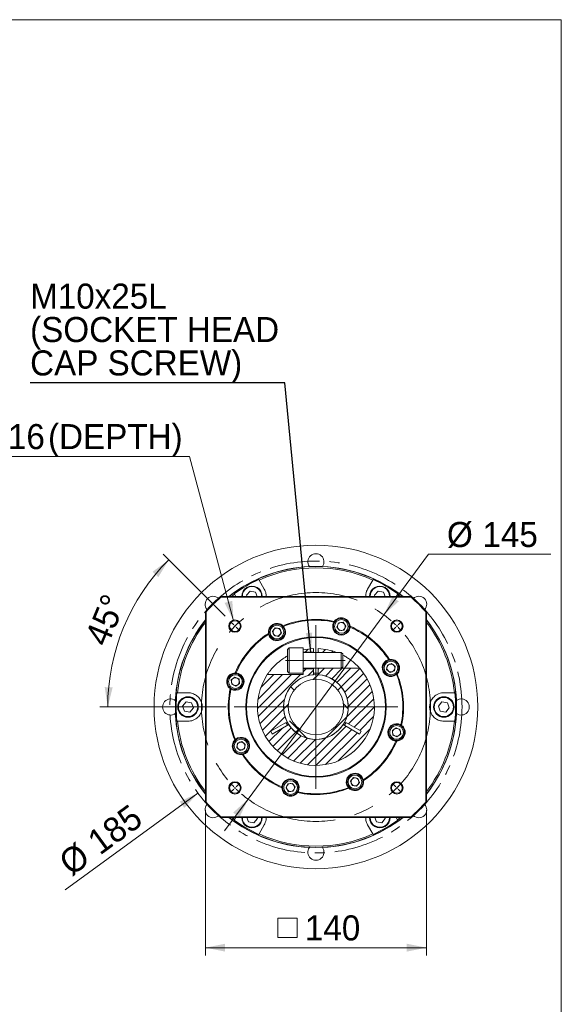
# Model space of a CAD drawing. Header units: millimetres. Extents: x 50 to 1435, y 50 to 1000.
# Tile 4 of 4: x 1092 to 1435, y 376 to 1000. Entities that reach past the tile are written whole.
import ezdxf

# ---------------------------------------------------------------- set-up
doc = ezdxf.new("R2010")
doc.units = ezdxf.units.MM
doc.header["$LTSCALE"] = 5
doc.linetypes.add('CENTER', pattern=[10.16, 6.35, -1.27, 1.27, -1.27])
doc.linetypes.add('CENTERX2', pattern=[20.32, 12.7, -2.54, 2.54, -2.54])
doc.styles.add('SLDTEXTSTYLE0', font='ARIAL.TTF', dxfattribs={"width": 0.948})
doc.styles.get("Standard").update_dxf_attribs({"font": 'ARIAL.TTF'})
doc.dimstyles.new('SLDDIMSTYLE10', dxfattribs={"dimtxt": 15.409912, "dimasz": 12.5, "dimexe": 0, "dimexo": 0.0625, "dimgap": 3.852478, "dimtad": 0, "dimtih": 1, "dimtoh": 1, "dimdec": 4, "dimrnd": 1e-09, "dimzin": 12, "dimdsep": 46, "dimtxsty": 'SLDTEXTSTYLE0', "dimsah": 1, "dimcen": 0.09, "dimadec": 0, "dimazin": 0, "dimtfac": 1, "dimtdec": 4, "dimtmove": 0, "dimatfit": 3, "dimfxl": 0, "dimtolj": 1, "dimtzin": 12, "dimarcsym": 0})
doc.dimstyles.new('SLDDIMSTYLE2', dxfattribs={"dimtxt": 15.409912, "dimasz": 12.5, "dimexe": 0, "dimexo": 0.0625, "dimgap": 3.852478, "dimtad": 1, "dimdec": 4, "dimrnd": 1e-09, "dimzin": 12, "dimdsep": 46, "dimtxsty": 'SLDTEXTSTYLE0', "dimsah": 1, "dimcen": 0.09, "dimadec": 0, "dimazin": 0, "dimtfac": 1, "dimtdec": 4, "dimtofl": 0, "dimtmove": 0, "dimatfit": 3, "dimfxl": 0, "dimtolj": 1, "dimtzin": 12, "dimarcsym": 0})
doc.dimstyles.new('SLDDIMSTYLE5', dxfattribs={"dimtxt": 0, "dimasz": 12.5, "dimexe": 0, "dimexo": 0.0625, "dimgap": 0, "dimtad": 0, "dimtih": 1, "dimtoh": 1, "dimdec": 0, "dimrnd": 1e-09, "dimzin": 0, "dimdsep": 46, "dimtxsty": 'Standard', "dimsah": 1, "dimcen": 0.09, "dimadec": 0, "dimazin": 0, "dimtfac": 12.5, "dimtdec": 0, "dimtofl": 0, "dimtmove": 0, "dimatfit": 3, "dimfxl": 0, "dimtolj": 1, "dimtzin": 0, "dimarcsym": 0})
doc.dimstyles.new('SLDDIMSTYLE7', dxfattribs={"dimtxt": 15.409912, "dimasz": 12.5, "dimexe": 0, "dimexo": 0.0625, "dimgap": 3.852478, "dimtad": 0, "dimtih": 1, "dimtoh": 1, "dimdec": 0, "dimrnd": 1e-09, "dimzin": 12, "dimdsep": 46, "dimtxsty": 'SLDTEXTSTYLE0', "dimsah": 1, "dimcen": 0.09, "dimadec": 0, "dimazin": 0, "dimtfac": 1, "dimtdec": 4, "dimtofl": 0, "dimtmove": 0, "dimatfit": 3, "dimfxl": 0, "dimtolj": 1, "dimtzin": 12, "dimarcsym": 0})
doc.dimstyles.new('SLDDIMSTYLE8', dxfattribs={"dimtxt": 15.409912, "dimasz": 12.5, "dimexe": 0, "dimexo": 0.0625, "dimgap": 3.852478, "dimtad": 1, "dimdec": 4, "dimlfac": 5, "dimzin": 12, "dimdsep": 46, "dimtxsty": 'SLDTEXTSTYLE0', "dimsah": 1, "dimcen": 0.09, "dimadec": 4, "dimazin": 0, "dimtfac": 1, "dimtdec": 4, "dimtofl": 0, "dimtmove": 0, "dimatfit": 3, "dimfxl": 0, "dimtolj": 1, "dimtzin": 12, "dimarcsym": 0})
doc.dimstyles.new('SLDDIMSTYLE9', dxfattribs={"dimtxt": 15.409912, "dimasz": 12.5, "dimexe": 0, "dimexo": 0.0625, "dimgap": 3.852478, "dimtad": 1, "dimdec": 4, "dimrnd": 1e-09, "dimzin": 12, "dimdsep": 46, "dimtxsty": 'SLDTEXTSTYLE0', "dimsah": 1, "dimcen": 0.09, "dimadec": 0, "dimazin": 0, "dimtfac": 1, "dimtdec": 4, "dimtofl": 0, "dimtmove": 0, "dimatfit": 3, "dimfxl": 0, "dimtolj": 1, "dimtzin": 12, "dimarcsym": 0})

# ---------------------------------------------------------------- blocks, each defined once
blk = doc.blocks.new('*D34')
at = {"color": 7, "linetype": 'Continuous', "lineweight": 0}
blk.add_line((1204.93, 509.95), (1120.91, 448.58), dxfattribs=at)
blk.add_solid([(1204.93, 509.95), (1193.36, 504.59), (1196.31, 500.55)], dxfattribs=at)
at = {"color": 7, "linetype": 'Continuous', "lineweight": 0, "char_height": 15.875, "attachment_point": 1, "rotation": 36.14482, "style": 'SLDTEXTSTYLE0'}
for s, insert in [('185', (1133.42, 483.02)), ('%%c', (1115.27, 469.76))]:
    blk.add_mtext(s, dxfattribs=dict(at, insert=insert))
blk = doc.blocks.new('*D35')
at = {"color": 7, "linetype": 'Continuous', "lineweight": 0}
for p, q in [((1322.63, 622.87), (1350.92, 661.26)), ((1350.92, 661.26), (1428.3, 661.26)), ((1236.62, 506.14), (1322.63, 622.87)), ((1236.62, 506.14), (1221.79, 486.01))]:
    blk.add_line(p, q, dxfattribs=at)
for points in [[(1322.63, 622.87), (1332.06, 631.45), (1328.04, 634.42)], [(1236.62, 506.14), (1227.19, 497.56), (1231.22, 494.59)]]:
    blk.add_solid(points, dxfattribs=at)
at = {"color": 7, "linetype": 'Continuous', "lineweight": 0, "char_height": 15.875, "attachment_point": 1, "style": 'SLDTEXTSTYLE0'}
for s, insert in [('%%c', (1362.61, 681.73)), ('145', (1385.08, 681.73))]:
    blk.add_mtext(s, dxfattribs=dict(at, insert=insert))
blk = doc.blocks.new('SW_SYMBOL_MOD_BOX')
at = {"color": 0, "linetype": 'Continuous', "lineweight": 0}
for p, q in [((1000, 1000), (1000, 4000)), ((1000, 4000), (4000, 4000)), ((4000, 4000), (4000, 1000)), ((1000, 1000), (4000, 1000))]:
    blk.add_line(p, q, dxfattribs=at)
blk = doc.blocks.new('*D36')
at = {"color": 7, "linetype": 'Continuous', "lineweight": 0}
for p, q in [((1209.63, 499.04), (1209.63, 407)), ((1349.63, 499.04), (1349.63, 407)), ((1209.63, 412), (1349.63, 412))]:
    blk.add_line(p, q, dxfattribs=at)
for points in [[(1209.63, 412), (1222.13, 409.5), (1222.13, 414.5)], [(1349.63, 412), (1337.13, 414.5), (1337.13, 409.5)]]:
    blk.add_solid(points, dxfattribs=at)
at = {"color": 7, "linetype": 'Continuous', "lineweight": 0, "xscale": 0.004092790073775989, "yscale": 0.004092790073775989, "zscale": 0.004092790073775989, "rotation": 360.0000000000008}
blk.add_blockref('SW_SYMBOL_MOD_BOX', (1251.34, 414.3), dxfattribs=at)
at = {"color": 7, "linetype": 'Continuous', "lineweight": 0, "insert": (1272.64, 432.47), "char_height": 15.875, "attachment_point": 1, "style": 'SLDTEXTSTYLE0'}
blk.add_mtext('140', dxfattribs=at)
blk = doc.blocks.new('*D38')
at = {"color": 7, "linetype": 'Continuous', "lineweight": 0}
for p, q in [((1199.55, 723.31), (945.92, 723.31)), ((1227.48, 619.05), (1199.55, 723.31))]:
    blk.add_line(p, q, dxfattribs=at)
blk.add_solid([(1227.48, 619.05), (1226.66, 631.78), (1221.83, 630.48)], dxfattribs=at)
at = {"color": 7, "linetype": 'Continuous', "lineweight": 0, "attachment_point": 1, "style": 'SLDTEXTSTYLE0'}
for s, insert, char_height in [('4', (952.54, 743.77), 15.88), ('M8x1.25', (972.27, 743.77), 15.875), ('Px', (1059.88, 743.77), 15.875), ('16', (1084.57, 743.77), 15.875), ('(DEPTH)', (1109.96, 743.77), 15.875), ('-', (965.22, 743.77), 15.88)]:
    blk.add_mtext(s, dxfattribs=dict(at, insert=insert, char_height=char_height))
blk = doc.blocks.new('*D39')
at = {"color": 7, "linetype": 'Continuous', "lineweight": 0}
for p, q in [((1222.07, 622.06), (1182.85, 661.28)), ((1222.86, 564.5), (1142.77, 564.5))]:
    blk.add_line(p, q, dxfattribs=at)
blk.add_arc((1279.63, 564.5), 131.86, 135, 180, dxfattribs=at)
for points in [[(1186.39, 657.74), (1176.13, 650.18), (1179.83, 646.81)], [(1147.77, 564.5), (1150.86, 576.87), (1145.86, 577.11)]]:
    blk.add_solid(points, dxfattribs=at)
at = {"color": 7, "linetype": 'Continuous', "lineweight": 0, "insert": (1132.78, 608.02), "char_height": 15.875, "attachment_point": 1, "rotation": 67.5, "style": 'SLDTEXTSTYLE0'}
blk.add_mtext('45°', dxfattribs=at)
blk = doc.blocks.new('SW_NOTE_3')
at = {"color": 0, "linetype": 'Continuous', "lineweight": 0, "char_height": 15.875, "attachment_point": 1, "style": 'SLDTEXTSTYLE0'}
for s, insert in [('M10x25L', (0, 62.8)), ('(SOCKET HEAD', (0, 41.64)), ('CAP SCREW)', (0, 20.47))]:
    blk.add_mtext(s, dxfattribs=dict(at, insert=insert))
blk = doc.blocks.new('SW_CENTERMARKSYMBOL_1')
at = {"color": 0, "linetype": 'Continuous', "lineweight": 0}
for p, q in [((-0.71, 0.71), (-2.76, 2.76)), ((0, 0), (-0.35, 0.35)), ((0, 0), (0.35, -0.35)), ((51.27, -50.27), (51.27, 0.5)), ((102.53, 0), (102.18, -0.35)), ((102.53, 0), (102.88, 0.35)), ((103.24, 0.71), (105.29, 2.76)), ((0.71, -0.71), (2.76, -2.76)), ((101.82, -0.71), (99.77, -2.76)), ((50.27, -51.27), (-0.5, -51.27)), ((51.27, -51.27), (50.77, -51.27)), ((51.27, -51.27), (51.27, -50.77)), ((51.27, -51.27), (51.27, -51.77)), ((51.27, -51.27), (51.77, -51.27)), ((51.27, -52.27), (51.27, -103.03)), ((52.27, -51.27), (103.03, -51.27)), ((0.71, -101.82), (2.76, -99.77)), ((101.82, -101.82), (99.77, -99.77)), ((-0.71, -103.24), (-2.76, -105.29)), ((0, -102.53), (-0.35, -102.88)), ((0, -102.53), (0.35, -102.18)), ((102.53, -102.53), (102.18, -102.18)), ((102.53, -102.53), (102.88, -102.88)), ((103.24, -103.24), (105.29, -105.29))]:
    blk.add_line(p, q, dxfattribs=at)
for start, end in [(134.60486, 135), (131.91788, 134.20971), (45.79029, 48.08212), (45, 45.39514), (44.60486, 45), (135.79029, 138.08212), (135, 135.39514), (41.91788, 44.20971), (221.91788, 224.20971), (315.79029, 318.08212), (224.60486, 225), (225, 225.39514), (225.79029, 228.08212), (311.91788, 314.20971), (314.60486, 315), (315, 315.39514)]:
    blk.add_arc((51.27, -51.27), 72.5, start, end, dxfattribs=at)

msp = doc.modelspace()

# ---------------------------------------------------------------- hatches: boundary and pattern name
at = {"linetype": 'Continuous', "lineweight": 0}
h = msp.add_hatch(dxfattribs=at)
h.set_pattern_fill('ANSI31', scale=1.25, style=0)
edge = h.paths.add_edge_path(flags=0)
edge.add_arc((1279.627325, 564.504687), 37, 92.323438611, 102.486889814)
edge.add_line((1271.627325, 600.629471), (1271.627325, 599.250876))
edge.add_line((1271.627325, 599.250876), (1278.127325, 599.250876))
edge.add_line((1278.127325, 599.250876), (1278.127325, 601.474269))
h = msp.add_hatch(dxfattribs=at)
h.set_pattern_fill('ANSI31', scale=1.25, style=0)
edge = h.paths.add_edge_path(flags=0)
edge.add_arc((1279.627325, 564.504687), 37, 68.800076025, 87.676561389)
edge.add_line((1281.127325, 601.474269), (1281.127325, 599.501049))
edge.add_spline(control_points=[(1281.127325, 599.501049), (1281.293997, 599.334267), (1281.460664, 599.16748), (1281.627325, 599.000685)], knot_values=[0.009345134, 0.009345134, 0.009345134, 0.009345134, 0.0100524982, 0.0100524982, 0.0100524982, 0.0100524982], weights=[1, 1, 1, 1], degree=3, periodic=0)
edge.add_line((1281.627325, 599.000685), (1293.007388, 599.000685))
h = msp.add_hatch(dxfattribs=at)
h.set_pattern_fill('ANSI31', scale=1.25, style=0)
edge = h.paths.add_edge_path(flags=0)
edge.add_line((1250.981499, 549.120712), (1261.394939, 555.132915))
edge.add_arc((1279.627325, 564.504687), 20.5, 94.196124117, 207.203974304, ccw=False)
edge.add_line((1278.127325, 584.949735), (1278.127325, 588.758498))
edge.add_line((1278.127325, 588.758498), (1271.627325, 588.758498))
edge.add_line((1271.627325, 588.758498), (1271.627325, 585.00691))
edge.add_line((1271.627325, 585.00691), (1248.827019, 585.00691))
edge.add_arc((1279.627325, 564.504687), 37, 146.35028067, 401.47325051)
edge.add_line((1307.35013, 589.008689), (1281.627325, 589.008689))
edge.add_spline(control_points=[(1281.627325, 589.008689), (1281.460664, 588.841895), (1281.293997, 588.675107), (1281.127325, 588.508325)], knot_values=[0.0239457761, 0.0239457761, 0.0239457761, 0.0239457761, 0.0246528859, 0.0246528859, 0.0246528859, 0.0246528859], weights=[1, 1, 1, 1], degree=3, periodic=0)
edge.add_line((1281.127325, 588.508325), (1281.127325, 584.949735))
edge.add_arc((1279.627325, 564.504687), 20.5, -27.203974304, 85.803875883, ccw=False)
edge.add_line((1297.859711, 555.132915), (1308.273151, 549.120712))
edge.add_line((1308.273151, 549.120712), (1307.273151, 547.388662))
edge.add_line((1307.273151, 547.388662), (1296.859711, 553.400864))
edge.add_arc((1279.627325, 564.504687), 20.5, 212.796025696, 327.203974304, ccw=False)
edge.add_line((1262.394939, 553.400864), (1251.981499, 547.388662))
edge.add_line((1251.981499, 547.388662), (1250.981499, 549.120712))
h = msp.add_hatch(dxfattribs=at)
h.set_pattern_fill('ANSI38', scale=5, style=0)
edge = h.paths.add_edge_path(flags=0)
edge.add_arc((1279.627325, 564.504687), 20.5, 0, 360)
edge = h.paths.add_edge_path(flags=0)
edge.add_arc((1279.627325, 564.504687), 17.5, 0, 360)

# ---------------------------------------------------------------- linework, layer by layer
at = {"color": 7, "linetype": 'Continuous', "lineweight": 0}
for p, q in [((50, 1000), (1435, 1000)), ((1435, 1000), (1435, 50))]:
    msp.add_line(p, q, dxfattribs=at)
at = {"color": 7, "linetype": 'Continuous', "lineweight": 15}
for p, q in [((1275.465123, 653.557476), (1275.571862, 653.412242)), ((1283.682788, 653.412242), (1283.789527, 653.557476)), ((1243.41095, 645.233285), (1243.578309, 644.943413)), ((1243.578309, 644.943413), (1246.921552, 639.152747)), ((1312.333098, 639.152747), (1315.676341, 644.943413)), ((1315.676341, 644.943413), (1315.843699, 645.233285)), ((1237.950815, 637.910936), (1235.717392, 635.262955)), ((1241.360748, 637.300726), (1237.950815, 637.910936)), ((1242.37038, 634.504687), (1241.360748, 637.300726)), ((1318.950815, 637.910936), (1316.717392, 635.262955)), ((1322.360748, 637.300726), (1318.950815, 637.910936)), ((1323.37038, 634.504687), (1322.360748, 637.300726)), ((1219.34673, 634.004686), (1219.160391, 634.504687)), ((1219.160391, 634.504687), (1340.094259, 634.504687)), ((1339.90792, 634.004686), (1219.34673, 634.004686)), ((1227.989851, 635.943417), (1227.822496, 636.233289)), ((1228.820501, 634.504687), (1227.989851, 635.943417)), ((1235.717392, 635.262955), (1235.991197, 634.504687)), ((1316.717392, 635.262955), (1316.991197, 634.504687)), ((1331.264799, 635.943417), (1330.434149, 634.504687)), ((1331.432154, 636.233289), (1331.264799, 635.943417)), ((1339.90792, 634.004686), (1340.094259, 634.504687)), ((1210.127326, 624.785282), (1209.627325, 624.971621)), ((1209.627325, 504.037753), (1209.627325, 624.971621)), ((1210.127326, 624.785282), (1210.127326, 504.224092)), ((1349.127324, 624.785282), (1349.627325, 624.971621)), ((1349.127324, 504.224092), (1349.127324, 624.785282)), ((1349.627325, 624.971621), (1349.627325, 504.037753)), ((1291.271388, 618.769463), (1290.976691, 618.320965)), ((1294.029142, 617.871818), (1292.842779, 615.240112)), ((1296.901448, 618.160252), (1294.029142, 617.871818)), ((1298.587391, 615.816977), (1296.901448, 618.160252)), ((1253.901763, 614.659548), (1252.074689, 612.424568)), ((1252.074689, 612.424568), (1253.0967, 609.724786)), ((1256.750848, 614.194747), (1253.901763, 614.659548)), ((1255.945787, 609.259986), (1257.772861, 611.494962)), ((1257.772861, 611.494962), (1256.750848, 614.194747)), ((1259.105282, 615.532577), (1258.737182, 615.923088)), ((1292.842779, 615.240112), (1294.528723, 612.896838)), ((1294.528723, 612.896838), (1297.401028, 613.185272)), ((1297.401028, 613.185272), (1298.587391, 615.816977)), ((1301.198218, 615.09813), (1301.214063, 615.63455)), ((1249.489929, 611.109272), (1249.598684, 610.583756)), ((1253.0967, 609.724786), (1255.945787, 609.259986)), ((1262.693992, 602.004689), (1261.627326, 600.938019)), ((1261.627326, 592.927622), (1261.627326, 600.938019)), ((1271.627325, 602.004689), (1262.693992, 602.004689)), ((1262.693992, 592.761919), (1262.693992, 602.004689)), ((1271.627325, 592.761919), (1271.627325, 602.004689)), ((1271.627325, 599.250876), (1278.127325, 599.250876)), ((1295.705823, 599.004686), (1271.627325, 599.004686)), ((1278.127325, 599.250876), (1278.127325, 601.474271)), ((1278.127325, 599.250876), (1278.127325, 599.004686)), ((1281.127325, 601.474271), (1281.127325, 599.501051)), ((1281.627325, 599.000685), (1281.127325, 599.501051)), ((1281.127325, 599.004686), (1281.127325, 599.501051)), ((1296.627326, 598.083183), (1295.705823, 599.004686)), ((1295.705823, 593.227957), (1295.705823, 599.004686)), ((1261.627326, 587.071354), (1261.627326, 592.927622)), ((1262.693992, 586.004688), (1262.693992, 592.761919)), ((1271.627325, 586.004688), (1271.627325, 592.761919)), ((1295.705823, 589.004686), (1295.705823, 593.227957)), ((1296.627326, 593.371108), (1296.627326, 598.083183)), ((1296.627326, 589.926189), (1296.627326, 593.371108)), ((1326.23191, 594.642083), (1325.706394, 594.533328)), ((1261.627326, 587.071354), (1262.693992, 586.004688)), ((1271.627325, 589.004686), (1295.705823, 589.004686)), ((1278.127325, 588.758499), (1271.627325, 588.758499)), ((1278.127325, 589.004686), (1278.127325, 588.758499)), ((1278.127325, 584.949736), (1278.127325, 588.758499)), ((1281.127325, 588.508325), (1281.627325, 589.008689)), ((1281.127325, 588.508325), (1281.127325, 589.004686)), ((1281.127325, 588.508325), (1281.127325, 584.949736)), ((1295.705823, 589.004686), (1296.627326, 589.926189)), ((1307.350129, 589.008689), (1295.709824, 589.008689)), ((1324.847424, 591.035312), (1324.382624, 588.186225)), ((1324.382624, 588.186225), (1326.6176, 586.359151)), ((1327.547206, 592.057323), (1324.847424, 591.035312)), ((1326.6176, 586.359151), (1329.317385, 587.381164)), ((1329.782186, 590.230249), (1327.547206, 592.057323)), ((1329.317385, 587.381164), (1329.782186, 590.230249)), ((1228.315035, 583.464753), (1225.97176, 581.77881)), ((1225.97176, 581.77881), (1226.260194, 578.906504)), ((1230.94674, 582.27839), (1228.315035, 583.464753)), ((1229.033882, 586.07558), (1228.497462, 586.091426)), ((1231.235174, 579.406085), (1230.94674, 582.27839)), ((1271.627325, 585.00691), (1248.827018, 585.00691)), ((1262.693992, 586.004688), (1271.627325, 586.004688)), ((1271.627325, 586.004688), (1271.627325, 585.00691)), ((1330.655215, 585.02673), (1331.045726, 585.39483)), ((1225.362549, 576.14875), (1225.811047, 575.854053)), ((1226.260194, 578.906504), (1228.8919, 577.720141)), ((1228.8919, 577.720141), (1231.235174, 579.406085)), ((1190.71977, 568.56015), (1190.574536, 568.666889)), ((1191.940838, 573.504687), (1198.627325, 573.504687)), ((1197.450818, 567.76288), (1195.217395, 565.114896)), ((1200.860748, 567.152671), (1197.450818, 567.76288)), ((1359.450819, 567.76288), (1357.217388, 565.114896)), ((1362.860748, 567.152671), (1359.450819, 567.76288)), ((1360.627325, 573.504687), (1367.313811, 573.504687)), ((1368.680114, 568.666889), (1368.53488, 568.56015)), ((1195.217395, 565.114896), (1196.393901, 561.856703)), ((1196.393901, 561.856703), (1199.803831, 561.246494)), ((1199.803831, 561.246494), (1202.037262, 563.894478)), ((1202.037262, 563.894478), (1200.860748, 567.152671)), ((1357.217388, 565.114896), (1358.393902, 561.856703)), ((1358.393902, 561.856703), (1361.803831, 561.246494)), ((1361.803831, 561.246494), (1364.037255, 563.894478)), ((1364.037255, 563.894478), (1362.860748, 567.152671)), ((1190.574536, 560.342485), (1190.71977, 560.449224)), ((1368.53488, 560.449224), (1368.680114, 560.342485)), ((1250.981498, 549.120712), (1261.39494, 555.132915)), ((1251.981499, 547.388662), (1250.981498, 549.120712)), ((1262.394939, 553.400864), (1251.981499, 547.388662)), ((1307.273151, 547.388662), (1296.859711, 553.400864)), ((1298.726721, 554.632346), (1297.726721, 552.900296)), ((1297.85971, 555.132915), (1308.273151, 549.120712)), ((1308.273151, 549.120712), (1307.273151, 547.388662)), ((1330.36275, 551.289233), (1328.019476, 549.603289)), ((1328.019476, 549.603289), (1328.30791, 546.730984)), ((1332.994455, 550.10287), (1330.36275, 551.289233)), ((1333.28289, 547.230564), (1332.994455, 550.10287)), ((1333.892101, 552.860624), (1333.443602, 553.155321)), ((1228.599435, 543.982644), (1228.208924, 543.614544)), ((1328.30791, 546.730984), (1330.939615, 545.544621)), ((1330.220768, 542.933794), (1330.757188, 542.917949)), ((1330.939615, 545.544621), (1333.28289, 547.230564)), ((1229.937265, 541.62821), (1229.472464, 538.779125)), ((1229.472464, 538.779125), (1231.707444, 536.952051)), ((1232.63705, 542.650223), (1229.937265, 541.62821)), ((1231.707444, 536.952051), (1234.407226, 537.974062)), ((1234.872026, 540.823149), (1232.63705, 542.650223)), ((1234.407226, 537.974062), (1234.872026, 540.823149)), ((1233.02274, 534.367292), (1233.548256, 534.476046)), ((1303.308863, 519.749388), (1301.481789, 517.514412)), ((1306.15795, 519.284588), (1303.308863, 519.749388)), ((1307.179961, 516.584806), (1306.15795, 519.284588)), ((1309.76472, 517.900102), (1309.655966, 518.425618)), ((1258.056432, 513.911244), (1258.040586, 513.374824)), ((1261.853622, 515.824102), (1260.667259, 513.192397)), ((1260.667259, 513.192397), (1262.353202, 510.849122)), ((1264.725927, 516.112537), (1261.853622, 515.824102)), ((1266.411871, 513.769262), (1264.725927, 516.112537)), ((1265.225508, 511.137557), (1266.411871, 513.769262)), ((1300.149368, 513.476797), (1300.517468, 513.086286)), ((1301.481789, 517.514412), (1302.503802, 514.814627)), ((1302.503802, 514.814627), (1305.352887, 514.349826)), ((1305.352887, 514.349826), (1307.179961, 516.584806)), ((1262.353202, 510.849122), (1265.225508, 511.137557)), ((1267.983262, 510.239911), (1268.277959, 510.68841)), ((1209.627325, 504.037753), (1210.127326, 504.224092)), ((1349.627325, 504.037753), (1349.127324, 504.224092)), ((1219.160391, 494.504687), (1219.34673, 495.004688)), ((1340.094259, 494.504687), (1219.160391, 494.504687)), ((1219.34673, 495.004688), (1339.90792, 495.004688)), ((1227.822496, 492.776085), (1227.989851, 493.065957)), ((1227.989851, 493.065957), (1228.820501, 494.504687)), ((1235.88427, 494.504687), (1236.893902, 491.708648)), ((1240.303835, 491.098438), (1242.537258, 493.746419)), ((1242.537258, 493.746419), (1242.263453, 494.504687)), ((1316.88427, 494.504687), (1317.893902, 491.708648)), ((1321.303835, 491.098438), (1323.537258, 493.746419)), ((1323.537258, 493.746419), (1323.263453, 494.504687)), ((1330.434149, 494.504687), (1331.264799, 493.065957)), ((1331.264799, 493.065957), (1331.432154, 492.776085)), ((1340.094259, 494.504687), (1339.90792, 495.004688)), ((1236.893902, 491.708648), (1240.303835, 491.098438)), ((1246.921552, 489.856627), (1243.578309, 484.065961)), ((1315.676341, 484.065961), (1312.333098, 489.856627)), ((1317.893902, 491.708648), (1321.303835, 491.098438)), ((1243.578309, 484.065961), (1243.41095, 483.776089)), ((1315.843699, 483.776089), (1315.676341, 484.065961)), ((1275.571862, 475.597132), (1275.465123, 475.451898)), ((1283.789527, 475.451898), (1283.682788, 475.597132))]:
    msp.add_line(p, q, dxfattribs=at)
at = {"color": 8, "linetype": 'Continuous', "lineweight": 15}
for p, q in [((1227.989851, 635.943417), (1226.055687, 634.504687)), ((1333.198963, 634.504687), (1331.264799, 635.943417)), ((1226.055687, 494.504687), (1227.989851, 493.065957)), ((1331.264799, 493.065957), (1333.198963, 494.504687))]:
    msp.add_line(p, q, dxfattribs=at)
at = {"color": 7, "linetype": 'CENTERX2', "lineweight": 0, "ltscale": 5}
msp.add_line((1260.252723, 594.004687), (1298.205822, 594.004687), dxfattribs=at)
at = {"color": 7, "linetype": 'Continuous', "lineweight": 15, "flags": 128}
for points in [[(1278.127325, 585.952297), (1278.938216, 585.99364), (1281.127325, 585.952297)], [(1261.527929, 552.900296), (1260.893973, 553.95426), (1260.527929, 554.632346)]]:
    msp.add_lwpolyline(points, dxfattribs=at)
at = {"color": 7, "linetype": 'Continuous', "lineweight": 15}
for centre, radius in [((1279.627325, 564.504687), 102.5), ((1228.362083, 615.769929), 3.9), ((1228.362083, 615.769929), 3.4), ((1295.715085, 615.528544), 5), ((1295.715085, 615.528544), 4.333333), ((1330.892567, 615.769929), 3.9), ((1330.892567, 615.769929), 3.4), ((1254.923774, 611.959767), 5), ((1254.923774, 611.959767), 4.333333), ((1279.627325, 564.504687), 44.5), ((1279.627325, 564.504687), 44), ((1327.082405, 589.208238), 5), ((1327.082405, 589.208238), 4.333333), ((1228.603468, 580.592447), 5), ((1228.603468, 580.592447), 4.333333), ((1279.627325, 564.504687), 20.5), ((1279.627325, 564.504687), 17.5), ((1198.627325, 564.504687), 6.5), ((1198.627325, 564.504687), 6.1), ((1360.627325, 564.504687), 6.5), ((1360.627325, 564.504687), 6.1), ((1330.651182, 548.416927), 5), ((1330.651182, 548.416927), 4.333333), ((1232.172245, 539.801136), 5), ((1232.172245, 539.801136), 4.333333), ((1263.539565, 513.48083), 5), ((1304.330876, 517.049607), 5), ((1304.330876, 517.049607), 4.333333), ((1228.362083, 513.239445), 3.9), ((1228.362083, 513.239445), 3.4), ((1263.539565, 513.48083), 4.333333), ((1330.892567, 513.239445), 3.9), ((1330.892567, 513.239445), 3.4)]:
    msp.add_circle(centre, radius, dxfattribs=at)
at = {"color": 7, "linetype": 'CENTER', "lineweight": 0}
msp.add_circle((1279.627325, 564.504687), 92.5, dxfattribs=at)
at = {"color": 7, "linetype": 'CENTERX2', "lineweight": 0}
msp.add_circle((1279.627325, 564.504687), 72.5, dxfattribs=at)
at = {"color": 7, "linetype": 'Continuous', "lineweight": 15}
for centre, radius, start, end in [((1279.627325, 656.504687), 5.1, 324.698061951, 215.301938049), ((1279.627325, 564.504687), 89.15, 92.675976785, 128.261422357), ((1279.627325, 564.504687), 89, 51.861187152, 128.138812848), ((1279.627325, 564.504687), 88.147153, 65.860225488, 114.139774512), ((1279.627325, 564.504687), 89.15, 51.738577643, 87.324023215), ((1279.627325, 564.504687), 88.480124, 114.161904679, 125.838095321), ((1279.627325, 564.504687), 88.480124, 54.161904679, 65.838095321), ((1239.127325, 634.652745), 6.5, 358.694797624, 181.305202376), ((1239.127325, 634.652745), 6.1, 358.609194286, 181.390805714), ((1320.127325, 634.652745), 6.5, 358.694797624, 181.305202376), ((1320.127325, 634.652745), 6.1, 358.609194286, 181.390805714), ((1214.573501, 629.558511), 5.1, 49.047774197, 220.952225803), ((1279.627325, 564.504687), 92.5, 130.820891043, 139.179108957), ((1279.627325, 564.504687), 92, 130.936625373, 139.063374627), ((1279.627325, 564.504687), 92, 40.936625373, 49.063374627), ((1279.627325, 564.504687), 92.5, 40.820891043, 49.179108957), ((1344.681149, 629.558511), 5.1, 319.047774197, 130.952225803), ((1279.627325, 564.504687), 89.15, 141.738577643, 177.324023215), ((1279.627325, 564.504687), 89, 141.861187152, 218.138812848), ((1279.627325, 564.504687), 55.5, 77.889196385, 112.110803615), ((1279.627325, 564.504687), 55, 78.091338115, 111.908661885), ((1295.715085, 615.528544), 5.5, 149.488378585, 355.511621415), ((1295.715085, 615.528544), 5.5, 1.104360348, 143.895639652), ((1295.715085, 615.528544), 2.5, 95.734338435, 155.734338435), ((1295.715085, 615.528544), 2.5, 35.734338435, 95.734338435), ((1279.627325, 564.504687), 89.15, 2.675976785, 38.261422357), ((1279.627325, 564.504687), 89, 0, 38.138812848), ((1254.923774, 611.959767), 5.5, 46.104360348, 188.895639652), ((1254.923774, 611.959767), 5.5, 194.488378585, 40.511621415), ((1254.923774, 611.959767), 2.5, 140.734338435, 200.734338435), ((1254.923774, 611.959767), 2.5, 80.734338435, 140.734338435), ((1254.923774, 611.959767), 2.5, 20.734338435, 80.734338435), ((1254.923774, 611.959767), 2.5, 320.734338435, 20.734338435), ((1295.715085, 615.528544), 2.5, 155.734338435, 215.734338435), ((1295.715085, 615.528544), 2.5, 215.734338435, 275.734338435), ((1295.715085, 615.528544), 2.5, 275.734338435, 335.734338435), ((1295.715085, 615.528544), 2.5, 335.734338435, 35.734338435), ((1279.627325, 564.504687), 55, 33.091338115, 66.908661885), ((1279.627325, 564.504687), 55.5, 32.889196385, 67.110803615), ((1279.627325, 564.504687), 55.5, 122.889196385, 157.110803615), ((1279.627325, 564.504687), 55, 123.091338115, 156.908661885), ((1254.923774, 611.959767), 2.5, 200.734338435, 260.734338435), ((1254.923774, 611.959767), 2.5, 260.734338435, 320.734338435), ((1279.627325, 564.504687), 37, 92.323438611, 102.486889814), ((1279.627325, 564.504687), 37, 68.800076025, 87.676561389), ((1327.082405, 589.208238), 5.5, 104.488378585, 310.511621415), ((1327.082405, 589.208238), 5.5, 316.104360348, 98.895639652), ((1279.627325, 564.504687), 37, 146.35028067, 41.47325051), ((1327.082405, 589.208238), 2.5, 170.734338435, 230.734338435), ((1327.082405, 589.208238), 2.5, 110.734338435, 170.734338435), ((1327.082405, 589.208238), 2.5, 230.734338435, 290.734338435), ((1327.082405, 589.208238), 2.5, 50.734338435, 110.734338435), ((1327.082405, 589.208238), 2.5, 290.734338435, 350.734338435), ((1327.082405, 589.208238), 2.5, 350.734338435, 50.734338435), ((1228.603468, 580.592447), 5.5, 91.104360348, 233.895639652), ((1228.603468, 580.592447), 5.5, 239.488378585, 85.511621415), ((1228.603468, 580.592447), 2.5, 125.734338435, 185.734338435), ((1228.603468, 580.592447), 2.5, 185.734338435, 245.734338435), ((1228.603468, 580.592447), 2.5, 65.734338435, 125.734338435), ((1228.603468, 580.592447), 2.5, 5.734338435, 65.734338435), ((1228.603468, 580.592447), 2.5, 305.734338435, 5.734338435), ((1279.627325, 564.504687), 20.5, 94.196124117, 207.203974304), ((1279.627325, 564.504687), 20.5, 332.796025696, 85.803875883), ((1279.627325, 564.504687), 55, 348.091338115, 21.908661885), ((1279.627325, 564.504687), 55.5, 347.889196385, 22.110803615), ((1279.627325, 564.504687), 55.5, 167.889196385, 202.110803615), ((1279.627325, 564.504687), 55, 168.091338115, 201.908661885), ((1228.603468, 580.592447), 2.5, 245.734338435, 305.734338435), ((1187.627325, 564.504687), 5.1, 54.698061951, 305.301938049), ((1279.627325, 564.504687), 88.480124, 174.161904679, 185.838095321), ((1279.627325, 564.504687), 88.480124, 354.161904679, 5.838095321), ((1371.627325, 564.504687), 5.1, 234.698061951, 125.301938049), ((1279.627325, 564.504687), 89, 321.861187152, 0), ((1279.627325, 564.504687), 89.15, 182.675976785, 218.261422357), ((1279.627325, 564.504687), 89.15, 321.738577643, 357.324023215), ((1279.627325, 564.504687), 20.5, 212.796025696, 327.203974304), ((1330.651182, 548.416927), 5.5, 59.488378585, 265.511621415), ((1330.651182, 548.416927), 2.5, 125.734338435, 185.734338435), ((1330.651182, 548.416927), 2.5, 65.734338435, 125.734338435), ((1330.651182, 548.416927), 5.5, 271.104360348, 53.895639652), ((1330.651182, 548.416927), 2.5, 5.734338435, 65.734338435), ((1232.172245, 539.801136), 5.5, 136.104360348, 278.895639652), ((1232.172245, 539.801136), 5.5, 284.488378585, 130.511621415), ((1279.627325, 564.504687), 55, 303.091338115, 336.908661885), ((1279.627325, 564.504687), 55.5, 302.889196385, 337.110803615), ((1330.651182, 548.416927), 2.5, 185.734338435, 245.734338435), ((1330.651182, 548.416927), 2.5, 245.734338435, 305.734338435), ((1330.651182, 548.416927), 2.5, 305.734338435, 5.734338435), ((1232.172245, 539.801136), 2.5, 170.734338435, 230.734338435), ((1232.172245, 539.801136), 2.5, 110.734338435, 170.734338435), ((1232.172245, 539.801136), 2.5, 230.734338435, 290.734338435), ((1232.172245, 539.801136), 2.5, 50.734338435, 110.734338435), ((1232.172245, 539.801136), 2.5, 290.734338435, 350.734338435), ((1232.172245, 539.801136), 2.5, 350.734338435, 50.734338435), ((1279.627325, 564.504687), 55.5, 212.889196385, 247.110803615), ((1279.627325, 564.504687), 55, 213.091338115, 246.908661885), ((1263.539565, 513.48083), 5.5, 329.488378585, 175.511621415), ((1304.330876, 517.049607), 5.5, 14.488378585, 220.511621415), ((1304.330876, 517.049607), 5.5, 226.104360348, 8.895639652), ((1304.330876, 517.049607), 2.5, 140.734338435, 200.734338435), ((1304.330876, 517.049607), 2.5, 80.734338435, 140.734338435), ((1304.330876, 517.049607), 2.5, 20.734338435, 80.734338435), ((1304.330876, 517.049607), 2.5, 320.734338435, 20.734338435), ((1263.539565, 513.48083), 5.5, 181.104360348, 323.895639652), ((1263.539565, 513.48083), 2.5, 155.734338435, 215.734338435), ((1263.539565, 513.48083), 2.5, 95.734338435, 155.734338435), ((1263.539565, 513.48083), 2.5, 215.734338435, 275.734338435), ((1263.539565, 513.48083), 2.5, 35.734338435, 95.734338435), ((1263.539565, 513.48083), 2.5, 275.734338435, 335.734338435), ((1263.539565, 513.48083), 2.5, 335.734338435, 35.734338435), ((1279.627325, 564.504687), 55.5, 257.889196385, 292.110803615), ((1279.627325, 564.504687), 55, 258.091338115, 291.908661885), ((1304.330876, 517.049607), 2.5, 200.734338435, 260.734338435), ((1304.330876, 517.049607), 2.5, 260.734338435, 320.734338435), ((1214.573501, 499.450863), 5.1, 139.047774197, 310.952225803), ((1279.627325, 564.504687), 92.5, 220.820891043, 229.179108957), ((1279.627325, 564.504687), 92, 220.936625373, 229.063374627), ((1279.627325, 564.504687), 92, 310.936625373, 319.063374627), ((1279.627325, 564.504687), 92.5, 310.820891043, 319.179108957), ((1344.681149, 499.450863), 5.1, 229.047774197, 40.952225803), ((1279.627325, 564.504687), 89.15, 231.738577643, 267.324023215), ((1279.627325, 564.504687), 89, 231.861187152, 308.138812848), ((1239.127325, 494.356629), 6.5, 178.694797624, 1.305202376), ((1239.127325, 494.356629), 6.1, 178.609194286, 1.390805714), ((1279.627325, 564.504687), 89.15, 272.675976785, 308.261422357), ((1320.127325, 494.356629), 6.5, 178.694797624, 1.305202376), ((1320.127325, 494.356629), 6.1, 178.609194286, 1.390805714), ((1279.627325, 564.504687), 88.480124, 234.161904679, 245.838095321), ((1279.627325, 564.504687), 88.480124, 294.161904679, 305.838095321), ((1279.627325, 564.504687), 88.147153, 245.860225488, 294.139774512), ((1279.627325, 472.504687), 5.1, 144.698061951, 35.301938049)]:
    msp.add_arc(centre, radius, start, end, dxfattribs=at)
at = {"color": 8, "linetype": 'Continuous', "lineweight": 15}
for start, end in [(142.572839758, 174.139774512), (5.860225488, 37.427160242), (185.860225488, 217.427160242), (322.572839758, 354.139774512)]:
    msp.add_arc((1279.627325, 564.504687), 88.147153, start, end, dxfattribs=at)
at = {"color": 7, "linetype": 'Continuous', "lineweight": 15}
for points, knots in [([(1248.057665, 634.504687), (1248.08185, 634.688624), (1248.232771, 635.836467), (1247.778316, 637.434031), (1247.144241, 638.706021), (1246.921552, 639.152747)], [0, 0, 0, 0, 0.1101669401, 0.6874881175, 1, 1, 1, 1]), ([(1312.333098, 639.152747), (1312.10571, 638.706363), (1311.593635, 637.701114), (1311.171341, 636.130838), (1311.167804, 634.995019), (1311.166277, 634.504687)], [0, 0, 0, 0, 0.3122043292, 0.7030796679, 1, 1, 1, 1]), ([(1248.827018, 585.00691), (1248.86709, 585.067435), (1248.957073, 585.203343), (1249.598898, 586.140007), (1250.755845, 587.680676), (1252.292645, 589.485162), (1254.02219, 591.242517), (1256.051034, 593.082371), (1258.594251, 594.963761), (1260.563132, 596.334866), (1261.622512, 596.827586), (1261.627326, 596.829824)], [0, 0, 0, 0, 0.0920619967, 0.2067252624, 0.3274443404, 0.4629534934, 0.5695639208, 0.6763496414, 0.8376431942, 0.9992622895, 1, 1, 1, 1]), ([(1296.627326, 597.357557), (1296.959346, 597.186131), (1298.008555, 596.644414), (1299.806294, 595.547876), (1302.087984, 593.957046), (1304.17738, 592.22992), (1305.79678, 590.679934), (1306.749996, 589.677972), (1307.240122, 589.133403), (1307.316952, 589.046301), (1307.350129, 589.008689)], [0, 0, 0, 0, 0.0752419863, 0.2377707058, 0.4001201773, 0.5938306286, 0.7382626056, 0.845090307, 0.9331081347, 1, 1, 1, 1]), ([(1191.606121, 573.504687), (1191.702574, 573.504687), (1191.808543, 573.504687), (1191.929936, 573.504687), (1191.940838, 573.504687)], [0, 0, 0, 0, 0.9101931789, 1, 1, 1, 1]), ([(1198.627325, 555.504687), (1199.128288, 555.529203), (1200.25645, 555.584411), (1201.960788, 556.078462), (1203.975251, 557.121877), (1205.850791, 558.87734), (1207.245619, 561.446914), (1207.757605, 564.16512), (1207.450461, 566.768457), (1206.520915, 569.047369), (1204.966731, 571.074003), (1202.785051, 572.640437), (1200.554072, 573.407602), (1199.128122, 573.479453), (1198.627325, 573.504687)], [0, 0, 0, 0, 0.0579080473, 0.1304080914, 0.2028630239, 0.3136708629, 0.4032704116, 0.4933914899, 0.57150087, 0.6477169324, 0.7330429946, 0.8351148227, 0.9420919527, 1, 1, 1, 1]), ([(1360.627325, 573.504687), (1360.126362, 573.480171), (1358.9982, 573.424963), (1357.293862, 572.930912), (1355.279399, 571.887497), (1353.403859, 570.132034), (1352.009031, 567.56246), (1351.497045, 564.844254), (1351.804189, 562.240917), (1352.733734, 559.962005), (1354.287919, 557.935371), (1356.469599, 556.368937), (1358.700578, 555.601772), (1360.126528, 555.529921), (1360.627325, 555.504687)], [0, 0, 0, 0, 0.0579080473, 0.1304080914, 0.2028630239, 0.3136708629, 0.4032704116, 0.4933914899, 0.57150087, 0.6477169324, 0.7330429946, 0.8351148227, 0.9420919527, 1, 1, 1, 1]), ([(1367.313811, 573.504687), (1367.401165, 573.504687), (1367.519807, 573.504687), (1367.621666, 573.504687), (1367.648529, 573.504687)], [0, 0, 0, 0, 0.7362770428, 1, 1, 1, 1]), ([(1191.940838, 555.504687), (1191.863302, 555.504687), (1191.744259, 555.504687), (1191.641834, 555.504687), (1191.606121, 555.504687)], [0, 0, 0, 0, 0.6513298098, 1, 1, 1, 1]), ([(1198.627325, 555.504687), (1198.243232, 555.504687), (1196.0141, 555.504687), (1193.785466, 555.504687), (1191.940838, 555.504687)], [0, 0, 0, 0, 0.172305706, 1, 1, 1, 1]), ([(1367.313811, 555.504687), (1366.76787, 555.504687), (1364.539323, 555.504687), (1362.310294, 555.504687), (1360.627325, 555.504687)], [0, 0, 0, 0, 0.2449765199, 1, 1, 1, 1]), ([(1367.648529, 555.504687), (1367.621666, 555.504687), (1367.519807, 555.504687), (1367.401165, 555.504687), (1367.313811, 555.504687)], [0, 0, 0, 0, 0.2637229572, 1, 1, 1, 1]), ([(1246.921552, 489.856627), (1247.14894, 490.303011), (1247.661015, 491.30826), (1248.083309, 492.878536), (1248.086846, 494.014355), (1248.088373, 494.504687)], [0, 0, 0, 0, 0.3122043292, 0.7030796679, 1, 1, 1, 1]), ([(1311.196985, 494.504687), (1311.1728, 494.32075), (1311.021879, 493.172907), (1311.476333, 491.575343), (1312.110409, 490.303354), (1312.333098, 489.856627)], [0, 0, 0, 0, 0.1101669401, 0.6874881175, 1, 1, 1, 1])]:
    msp.add_open_spline(points, degree=3, knots=knots, dxfattribs=at)

# ---------------------------------------------------------------- block references
at = {"color": 7, "linetype": 'Continuous', "lineweight": 0}
for name, p in [('SW_NOTE_3', (1098.624184, 769.975719)), ('SW_CENTERMARKSYMBOL_1', (1228.362083, 615.769929))]:
    msp.add_blockref(name, p, dxfattribs=at)

# ---------------------------------------------------------------- dimensions: what is measured, and where the dimension line sits
dim = msp.add_diameter_dim_2p(p1=(1228.517371, 615.190372), p2=(1227.48212, 619.054082), text='<>-M8x1.25Px16(DEPTH)\\P', dimstyle='SLDDIMSTYLE7', override={"dimpost": '<>'}, dxfattribs=at)
dim.commit()
dim.dimension.update_dxf_attribs({"geometry": '*D38', "text_midpoint": (1070.857609, 735.138379), "dimtype": 163})
for p1, p2, dimstyle, picture, middle in [((1322.632945, 622.872201), (1236.621705, 506.137173), 'SLDDIMSTYLE10', '*D35', (1391.482929, 673.092708)), ((1354.323734, 619.063797), (1204.930916, 509.945577), 'SLDDIMSTYLE9', '*D34', (1150.2907, 470.035754))]:
    dim = msp.add_diameter_dim_2p(p1=p1, p2=p2, dimstyle=dimstyle, dxfattribs=at)
    dim.commit()
    dim.dimension.update_dxf_attribs({"geometry": picture, "text_midpoint": middle, "dimtype": 163})
dim = msp.add_angular_dim_2l(base=(1157.804833, 614.965215), line1=((1225.604367, 618.527645), (1231.1198, 613.012212)), line2=((1331.392567, 564.504687), (1227.862083, 564.504687)), dimstyle='SLDDIMSTYLE8', dxfattribs=at)
dim.commit()
dim.dimension.update_dxf_attribs({"geometry": '*D39', "text_midpoint": (1157.804833, 614.965215), "dimtype": 162})
dim = msp.add_linear_dim(base=(1349.627325, 412.004687), p1=(1209.627325, 504.037754), p2=(1349.627325, 504.037754), text='{\\fGDT;o}<>', dimstyle='SLDDIMSTYLE2', dxfattribs=at)
dim.commit()
dim.dimension.update_dxf_attribs({"geometry": '*D36', "text_midpoint": (1279.627325, 412.004687), "dimtype": 160})

# ---------------------------------------------------------------- leaders
msp.add_leader([(1276.419281, 599.004687), (1259.873222, 769.975719), (1098.624184, 769.975719)], dimstyle='SLDDIMSTYLE5', dxfattribs=at)

doc.saveas('drawing.dxf')
